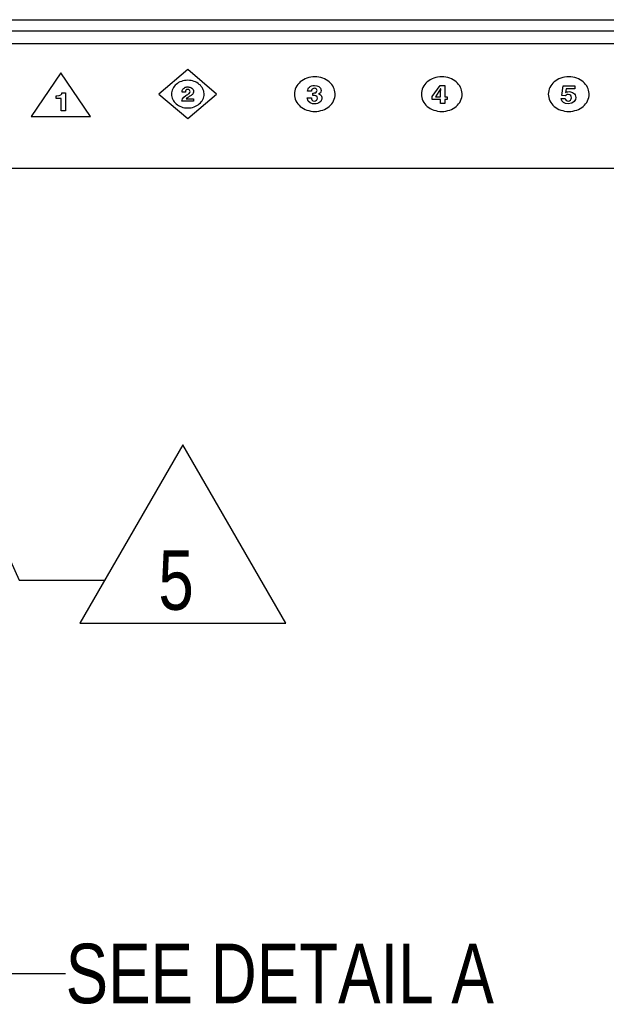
# Model space of a CAD drawing. Header units: inches. Extents: x 0 to 34, y 0 to 22.
# Tile 4 of 72: x 5.2 to 6.4, y 12.7 to 14.7. Entities that reach past the tile are written whole.
import ezdxf

# ---------------------------------------------------------------- set-up
doc = ezdxf.new("R2010")
doc.units = ezdxf.units.IN
doc.header["$LTSCALE"] = 1.87
doc.header["$MEASUREMENT"] = 0
doc.layers.get('0').update_dxf_attribs({"linetype": 'CONTINUOUS'})
doc.layers.add('DATUMCURVES', color=7, linetype='CONTINUOUS')
doc.layers.add('DETAIL', color=7, linetype='CONTINUOUS')
doc.styles.get("Standard").update_dxf_attribs({"font": 'txt', "width": 0.8})

# ---------------------------------------------------------------- blocks, each defined once
blk = doc.blocks.new('FLAG_TRIANGLE_BL11', base_point=(5.2228, 13.9886))
at = {"layer": 'DETAIL', "color": 2, "linetype": 'CONTINUOUS'}
for p, q in [((4.7312, 14.5002), (5.1541, 13.5678)), ((5.498, 13.8517), (5.2817, 13.477)), ((5.7143, 13.477), (5.498, 13.8517)), ((5.1541, 13.5678), (5.3341, 13.5678)), ((5.2817, 13.477), (5.7143, 13.477))]:
    blk.add_line(p, q, dxfattribs=at)
at = {"layer": 'DETAIL', "color": 2, "linetype": 'CONTINUOUS', "const_width": 0.0312}
blk.add_lwpolyline([(4.7027, 14.5287, 1), (4.734, 14.5287, 1)], format="xyb", close=True, dxfattribs=at)
at = {"layer": 'DETAIL', "color": 2, "linetype": 'CONTINUOUS', "width": 0.8}
blk.add_text('5', height=0.125, dxfattribs=at).set_placement((5.4463, 13.5053))

msp = doc.modelspace()

# ---------------------------------------------------------------- linework, layer by layer
at = {"color": 7, "linetype": 'CONTINUOUS'}
for p, q in [((4.30601, 14.74419), (9.91001, 14.74419)), ((4.30601, 14.72085), (9.91001, 14.72085)), ((4.30601, 14.69419), (9.91001, 14.69419)), ((4.30601, 14.43219), (9.90236, 14.43219))]:
    msp.add_line(p, q, dxfattribs=at)
at = {"layer": 'DATUMCURVES', "color": 40, "linetype": 'CONTINUOUS'}
for points in [[(5.50801, 14.63937, 3.03071), (5.50801, 14.63937, 3.03071), (5.44733, 14.5879, 2.99855), (5.44733, 14.5879, 2.99855)], [(5.56869, 14.5879, 2.99855), (5.56869, 14.5879, 2.99855), (5.50801, 14.63937, 3.03071), (5.50801, 14.63937, 3.03071)], [(5.24135, 14.63279, 3.02659), (5.24135, 14.63279, 3.02659), (5.17884, 14.54099, 2.96923), (5.17884, 14.54099, 2.96923)], [(5.30385, 14.54099, 2.96923), (5.30385, 14.54099, 2.96923), (5.24135, 14.63279, 3.02659), (5.24135, 14.63279, 3.02659)], [(5.50811, 14.59797, 3.00483), (5.50321, 14.59797, 3.00483), (5.50306, 14.59453, 3.00269), (5.50301, 14.59233, 3.00131)], [(5.76786, 14.594, 3.00235), (5.76786, 14.594, 3.00235), (5.75974, 14.594, 3.00235), (5.75974, 14.594, 3.00235)], [(5.77199, 14.59024, 3), (5.77461, 14.59024, 3), (5.77943, 14.59045, 3.00014), (5.77943, 14.59532, 3.00318)], [(5.78817, 14.59559, 3.00335), (5.78817, 14.59177, 3.00096), (5.78536, 14.58938, 2.99947), (5.78286, 14.58843, 2.99888)], [(6.02147, 14.58318, 2.9956), (6.02147, 14.58318, 2.9956), (6.03779, 14.60608, 3.00991), (6.03779, 14.60608, 3.00991)], [(6.03904, 14.59871, 3.0053), (6.03904, 14.59871, 3.0053), (6.02791, 14.58255, 2.9952), (6.02791, 14.58255, 2.9952)], [(6.03779, 14.60608, 3.00991), (6.03779, 14.60608, 3.00991), (6.04772, 14.60608, 3.00991), (6.04772, 14.60608, 3.00991)], [(6.03897, 14.58255, 2.9952), (6.03897, 14.59167, 3.0009), (6.03916, 14.59755, 3.00457), (6.03916, 14.59871, 3.0053)], [(6.03916, 14.59871, 3.0053), (6.03916, 14.59871, 3.0053), (6.03904, 14.59871, 3.0053), (6.03904, 14.59871, 3.0053)], [(6.04772, 14.60608, 3.00991), (6.04772, 14.60608, 3.00991), (6.04772, 14.58255, 2.9952), (6.04772, 14.58255, 2.9952)], [(6.29346, 14.58478, 2.99659), (6.29346, 14.58478, 2.99659), (6.29653, 14.60545, 3.00951), (6.29653, 14.60545, 3.00951)], [(6.29653, 14.60545, 3.00951), (6.29653, 14.60545, 3.00951), (6.3209, 14.60545, 3.00951), (6.3209, 14.60545, 3.00951)], [(6.30284, 14.5992, 3.0056), (6.30284, 14.5992, 3.0056), (6.30128, 14.59103, 3.0005), (6.30128, 14.59103, 3.0005)], [(6.3209, 14.5992, 3.0056), (6.3209, 14.5992, 3.0056), (6.30284, 14.5992, 3.0056), (6.30284, 14.5992, 3.0056)], [(6.3209, 14.60545, 3.00951), (6.3209, 14.60545, 3.00951), (6.3209, 14.5992, 3.0056), (6.3209, 14.5992, 3.0056)], [(5.23169, 14.58419, 2.99623), (5.23169, 14.58419, 2.99623), (5.23294, 14.58419, 2.99623), (5.23294, 14.58419, 2.99623)], [(5.23169, 14.579, 2.99298), (5.23169, 14.579, 2.99298), (5.23169, 14.58419, 2.99623), (5.23169, 14.58419, 2.99623)], [(5.24225, 14.579, 2.99298), (5.24225, 14.579, 2.99298), (5.23169, 14.579, 2.99298), (5.23169, 14.579, 2.99298)], [(5.23294, 14.58419, 2.99623), (5.24137, 14.58419, 2.99623), (5.24362, 14.5879, 2.99854), (5.24381, 14.59071, 3.0003)], [(5.24225, 14.55308, 2.97679), (5.24225, 14.55308, 2.97679), (5.24225, 14.579, 2.99298), (5.24225, 14.579, 2.99298)], [(5.24381, 14.59071, 3.0003), (5.24381, 14.59071, 3.0003), (5.251, 14.59071, 3.0003), (5.251, 14.59071, 3.0003)], [(5.251, 14.59071, 3.0003), (5.251, 14.59071, 3.0003), (5.251, 14.55308, 2.97679), (5.251, 14.55308, 2.97679)], [(5.44733, 14.5879, 2.99855), (5.44733, 14.5879, 2.99855), (5.50801, 14.53644, 2.96639), (5.50801, 14.53644, 2.96639)], [(5.49581, 14.57286, 2.98915), (5.49606, 14.57638, 2.99135), (5.49636, 14.58007, 2.99365), (5.50406, 14.58482, 2.99662)], [(5.50301, 14.59233, 3.00131), (5.50301, 14.59233, 3.00131), (5.49621, 14.59233, 3.00131), (5.49621, 14.59233, 3.00131)], [(5.50466, 14.57812, 2.99243), (5.50466, 14.57812, 2.99243), (5.52006, 14.57812, 2.99243), (5.52006, 14.57812, 2.99243)], [(5.50801, 14.53644, 2.96639), (5.50801, 14.53644, 2.96639), (5.56869, 14.5879, 2.99855), (5.56869, 14.5879, 2.99855)], [(5.52006, 14.57812, 2.99243), (5.52006, 14.57812, 2.99243), (5.52006, 14.57286, 2.98915), (5.52006, 14.57286, 2.98915)], [(5.77443, 14.56744, 2.98576), (5.77023, 14.56744, 2.98576), (5.75899, 14.56824, 2.98626), (5.75899, 14.58001, 2.99361)], [(5.75899, 14.58001, 2.99361), (5.75899, 14.58001, 2.99361), (5.76755, 14.58001, 2.99361), (5.76755, 14.58001, 2.99361)], [(5.76755, 14.58001, 2.99361), (5.76755, 14.58001, 2.99361), (5.76749, 14.57995, 2.99358), (5.76749, 14.57995, 2.99358)], [(5.76749, 14.57995, 2.99358), (5.76749, 14.57794, 2.99232), (5.76811, 14.57338, 2.98947), (5.77399, 14.57338, 2.98947)], [(5.77061, 14.59024, 3), (5.77061, 14.59024, 3), (5.77199, 14.59024, 3), (5.77199, 14.59024, 3)], [(5.77061, 14.58493, 2.99669), (5.77061, 14.58493, 2.99669), (5.77061, 14.59024, 3), (5.77061, 14.59024, 3)], [(5.78055, 14.57958, 2.99335), (5.78055, 14.58472, 2.99656), (5.77467, 14.58493, 2.99669), (5.77061, 14.58493, 2.99669)], [(5.77399, 14.57338, 2.98947), (5.77749, 14.57338, 2.98947), (5.78055, 14.57539, 2.99073), (5.78055, 14.57958, 2.99335)], [(5.78286, 14.58843, 2.99888), (5.78286, 14.58843, 2.99888), (5.78286, 14.58833, 2.99881), (5.78286, 14.58833, 2.99881)], [(6.02147, 14.57677, 2.99159), (6.02147, 14.57677, 2.99159), (6.02147, 14.58318, 2.9956), (6.02147, 14.58318, 2.9956)], [(6.03897, 14.57677, 2.99159), (6.03897, 14.57677, 2.99159), (6.02147, 14.57677, 2.99159), (6.02147, 14.57677, 2.99159)], [(6.02791, 14.58255, 2.9952), (6.02791, 14.58255, 2.9952), (6.03897, 14.58255, 2.9952), (6.03897, 14.58255, 2.9952)], [(6.03897, 14.56845, 2.98639), (6.03897, 14.56845, 2.98639), (6.03897, 14.57677, 2.99159), (6.03897, 14.57677, 2.99159)], [(6.04772, 14.58255, 2.9952), (6.04772, 14.58255, 2.9952), (6.05266, 14.58255, 2.9952), (6.05266, 14.58255, 2.9952)], [(6.05266, 14.57677, 2.99159), (6.05266, 14.57677, 2.99159), (6.04772, 14.57677, 2.99159), (6.04772, 14.57677, 2.99159)], [(6.04772, 14.57677, 2.99159), (6.04772, 14.57677, 2.99159), (6.04772, 14.56845, 2.98639), (6.04772, 14.56845, 2.98639)], [(6.05266, 14.58255, 2.9952), (6.05266, 14.58255, 2.9952), (6.05266, 14.57677, 2.99159), (6.05266, 14.57677, 2.99159)], [(6.30653, 14.56745, 2.98576), (6.29959, 14.56745, 2.98576), (6.29253, 14.57095, 2.98795), (6.29209, 14.57853, 2.99269)], [(6.29209, 14.57853, 2.99269), (6.29209, 14.57853, 2.99269), (6.30084, 14.57853, 2.99269), (6.30084, 14.57853, 2.99269)], [(6.30128, 14.58446, 2.9964), (6.30128, 14.58446, 2.9964), (6.29346, 14.58478, 2.99659), (6.29346, 14.58478, 2.99659)], [(6.30084, 14.57853, 2.99269), (6.30121, 14.57545, 2.99077), (6.30315, 14.57338, 2.98947), (6.30703, 14.57338, 2.98947)], [(6.30715, 14.58716, 2.99808), (6.30597, 14.58716, 2.99808), (6.30297, 14.58711, 2.99805), (6.30128, 14.58446, 2.9964)], [(6.32265, 14.58096, 2.99421), (6.32265, 14.57582, 2.991), (6.31959, 14.56745, 2.98576), (6.30653, 14.56745, 2.98576)], [(5.251, 14.55308, 2.97679), (5.251, 14.55308, 2.97679), (5.24225, 14.55308, 2.97679), (5.24225, 14.55308, 2.97679)], [(5.52006, 14.57286, 2.98915), (5.52006, 14.57286, 2.98915), (5.49581, 14.57286, 2.98915), (5.49581, 14.57286, 2.98915)], [(6.04772, 14.56845, 2.98639), (6.04772, 14.56845, 2.98639), (6.03897, 14.56845, 2.98639), (6.03897, 14.56845, 2.98639)], [(5.17884, 14.54099, 2.96923), (5.17884, 14.54099, 2.96923), (5.30385, 14.54099, 2.96923), (5.30385, 14.54099, 2.96923)]]:
    msp.add_open_spline(points, degree=3, dxfattribs=at)
for points, knots in [([(5.54225, 14.58921, 2.99936), (5.54207, 14.59267, 3.00152), (5.54009, 14.59996, 3.00608), (5.53282, 14.60895, 3.0117), (5.52181, 14.61535, 3.0157), (5.508, 14.61779, 3.01722), (5.49419, 14.61535, 3.0157), (5.48318, 14.60895, 3.0117), (5.47564, 14.59961, 3.00586), (5.47371, 14.59181, 3.00099), (5.47371, 14.5879, 2.99855)], [0, 0, 0, 0, 0.1126761, 0.2394366, 0.3661972, 0.4929577, 0.6197183, 0.7464789, 0.8732394, 1, 1, 1, 1]), ([(5.81748, 14.58953, 2.99956), (5.81725, 14.59386, 3.00227), (5.81478, 14.60298, 3.00796), (5.80569, 14.61421, 3.01498), (5.79193, 14.62222, 3.01999), (5.77467, 14.62526, 3.02189), (5.75742, 14.62222, 3.01999), (5.74365, 14.61421, 3.01498), (5.73423, 14.60254, 3.00769), (5.73181, 14.59278, 3.0016), (5.73181, 14.5879, 2.99855)], [0, 0, 0, 0, 0.1126761, 0.2394366, 0.3661972, 0.4929577, 0.6197183, 0.7464789, 0.8732394, 1, 1, 1, 1]), ([(6.08416, 14.58953, 2.99956), (6.08392, 14.59386, 3.00227), (6.08145, 14.60298, 3.00796), (6.07236, 14.61421, 3.01498), (6.0586, 14.62222, 3.01999), (6.04134, 14.62526, 3.02189), (6.02408, 14.62222, 3.01999), (6.01032, 14.61421, 3.01498), (6.0009, 14.60254, 3.00769), (5.99849, 14.59278, 3.0016), (5.99849, 14.5879, 2.99855)], [0, 0, 0, 0, 0.1126761, 0.2394366, 0.3661972, 0.4929577, 0.6197183, 0.7464789, 0.8732394, 1, 1, 1, 1]), ([(6.35082, 14.58953, 2.99957), (6.35059, 14.59387, 3.00227), (6.34812, 14.60298, 3.00797), (6.33903, 14.61421, 3.01499), (6.32527, 14.62222, 3.01999), (6.30801, 14.62526, 3.02189), (6.29075, 14.62222, 3.01999), (6.27698, 14.61421, 3.01499), (6.26757, 14.60255, 3.0077), (6.26515, 14.59279, 3.0016), (6.26515, 14.58791, 2.99855)], [0, 0, 0, 0, 0.1126973, 0.2394818, 0.3662662, 0.4930507, 0.619788, 0.7465253, 0.8732627, 1, 1, 1, 1]), ([(5.49621, 14.59233, 3.00131), (5.49621, 14.59722, 3.00437), (5.49935, 14.60121, 3.00686), (5.50483, 14.60286, 3.00789), (5.50806, 14.60302, 3.00799), (5.51027, 14.60286, 3.00789), (5.51342, 14.60224, 3.0075), (5.51666, 14.60069, 3.00653), (5.51934, 14.59776, 3.0047), (5.52001, 14.59489, 3.00291), (5.52001, 14.59347, 3.00203)], [0, 0, 0, 0, 0.1583391, 0.2375087, 0.3166783, 0.4020935, 0.4875087, 0.6583391, 0.8291696, 1, 1, 1, 1]), ([(5.50406, 14.58482, 2.99662), (5.50726, 14.58679, 2.99785), (5.51167, 14.58949, 2.99954), (5.514, 14.59357, 3.00209), (5.51151, 14.59797, 3.00483), (5.50811, 14.59797, 3.00483)], [0, 0, 0, 0, 0.3149552, 0.6299104, 1, 1, 1, 1]), ([(5.75974, 14.594, 3.00235), (5.75974, 14.59752, 3.00456), (5.76208, 14.60349, 3.00828), (5.77378, 14.60788, 3.01103), (5.78817, 14.60354, 3.00831), (5.78817, 14.59559, 3.00335)], [0, 0, 0, 0, 0.3137637, 0.6275273, 1, 1, 1, 1]), ([(5.77943, 14.59532, 3.00318), (5.77943, 14.59601, 3.00361), (5.7791, 14.59782, 3.00474), (5.77704, 14.59972, 3.00593), (5.77358, 14.6004, 3.00636), (5.77002, 14.59954, 3.00582), (5.76792, 14.59697, 3.00421), (5.76786, 14.59466, 3.00277), (5.76786, 14.594, 3.00235)], [0, 0, 0, 0, 0.2226123, 0.3339184, 0.4452245, 0.5839184, 0.7226123, 1, 1, 1, 1]), ([(5.47371, 14.5879, 2.99855), (5.47371, 14.584, 2.99611), (5.47564, 14.5762, 2.99123), (5.48318, 14.56686, 2.9854), (5.49419, 14.56046, 2.98139), (5.508, 14.55802, 2.97987), (5.52181, 14.56046, 2.98139), (5.53282, 14.56686, 2.9854), (5.54037, 14.5762, 2.99123), (5.5424, 14.58444, 2.99638), (5.54228, 14.58877, 2.99909), (5.54225, 14.58921, 2.99936)], [0, 0, 0, 0, 0.1232873, 0.2465745, 0.3698618, 0.493149, 0.6164363, 0.7397235, 0.8630108, 0.9862981, 1, 1, 1, 1]), ([(5.52001, 14.59347, 3.00203), (5.52001, 14.59227, 3.00127), (5.51951, 14.58987, 2.99978), (5.51712, 14.58643, 2.99762), (5.51166, 14.58307, 2.99552), (5.50665, 14.58019, 2.99372), (5.50506, 14.57882, 2.99287), (5.50466, 14.57812, 2.99243)], [0, 0, 0, 0, 0.1052589, 0.2105178, 0.4210357, 0.7105178, 1, 1, 1, 1]), ([(5.73181, 14.5879, 2.99855), (5.73181, 14.58303, 2.9955), (5.73423, 14.57327, 2.9894), (5.74365, 14.5616, 2.98211), (5.75742, 14.55359, 2.97711), (5.77467, 14.55055, 2.9752), (5.79193, 14.55359, 2.97711), (5.80569, 14.5616, 2.98211), (5.81513, 14.57327, 2.9894), (5.81766, 14.58357, 2.99584), (5.81751, 14.58899, 2.99922), (5.81748, 14.58953, 2.99956)], [0, 0, 0, 0, 0.123287, 0.2465741, 0.3698611, 0.4931482, 0.6164352, 0.7397223, 0.8630093, 0.9862963, 1, 1, 1, 1]), ([(5.78286, 14.58833, 2.99881), (5.78364, 14.58814, 2.99869), (5.78615, 14.58723, 2.99813), (5.78891, 14.58389, 2.99604), (5.7899, 14.57951, 2.9933), (5.78877, 14.57445, 2.99014), (5.78456, 14.56937, 2.98696), (5.77889, 14.56744, 2.98576), (5.77443, 14.56744, 2.98576)], [0, 0, 0, 0, 0.2373054, 0.3559581, 0.4746107, 0.6059581, 0.7373054, 1, 1, 1, 1]), ([(5.99849, 14.5879, 2.99855), (5.99849, 14.58303, 2.9955), (6.0009, 14.57327, 2.9894), (6.01032, 14.5616, 2.98211), (6.02408, 14.55359, 2.97711), (6.04134, 14.55055, 2.9752), (6.0586, 14.55359, 2.97711), (6.07236, 14.5616, 2.98211), (6.0818, 14.57327, 2.9894), (6.08433, 14.58357, 2.99584), (6.08419, 14.58899, 2.99922), (6.08416, 14.58953, 2.99956)], [0, 0, 0, 0, 0.123287, 0.2465741, 0.3698611, 0.4931482, 0.6164352, 0.7397223, 0.8630093, 0.9862963, 1, 1, 1, 1]), ([(6.26515, 14.58791, 2.99855), (6.26515, 14.58303, 2.9955), (6.26757, 14.57327, 2.9894), (6.27698, 14.5616, 2.98211), (6.29075, 14.55359, 2.97711), (6.30801, 14.55055, 2.9752), (6.32527, 14.55359, 2.97711), (6.33903, 14.5616, 2.98211), (6.34847, 14.57327, 2.9894), (6.351, 14.58357, 2.99584), (6.35085, 14.58899, 2.99923), (6.35082, 14.58953, 2.99957)], [0, 0, 0, 0, 0.1232641, 0.2465283, 0.3697924, 0.4930566, 0.6163665, 0.7396765, 0.8629865, 0.9862965, 1, 1, 1, 1]), ([(6.30128, 14.59103, 3.0005), (6.30209, 14.59151, 3.0008), (6.30384, 14.59251, 3.00143), (6.30948, 14.59361, 3.00211), (6.31899, 14.59139, 3.00073), (6.32265, 14.58528, 2.99691), (6.32265, 14.58096, 2.99421)], [0, 0, 0, 0, 0.2104074, 0.4208149, 0.7104074, 1, 1, 1, 1]), ([(6.30703, 14.57338, 2.98947), (6.31121, 14.57338, 2.98947), (6.31579, 14.5793, 2.99317), (6.31178, 14.58716, 2.99808), (6.30715, 14.58716, 2.99808)], [0, 0, 0, 0, 0.5466176, 1, 1, 1, 1])]:
    msp.add_open_spline(points, degree=3, knots=knots, dxfattribs=at)
at = {"layer": 'DETAIL', "color": 2, "linetype": 'CONTINUOUS'}
msp.add_line((5.07154, 12.74178), (5.25154, 12.74178), dxfattribs=at)

# ---------------------------------------------------------------- block references
msp.add_blockref('FLAG_TRIANGLE_BL11', (5.22276, 13.98863), dxfattribs=at)

# ---------------------------------------------------------------- texts
at = {"layer": 'DETAIL', "color": 2, "linetype": 'CONTINUOUS', "insert": (5.25154, 12.80428), "char_height": 0.125, "width": 1.225, "attachment_point": 1}
msp.add_mtext('SEE DETAIL A', dxfattribs=at)

doc.saveas('drawing.dxf')
